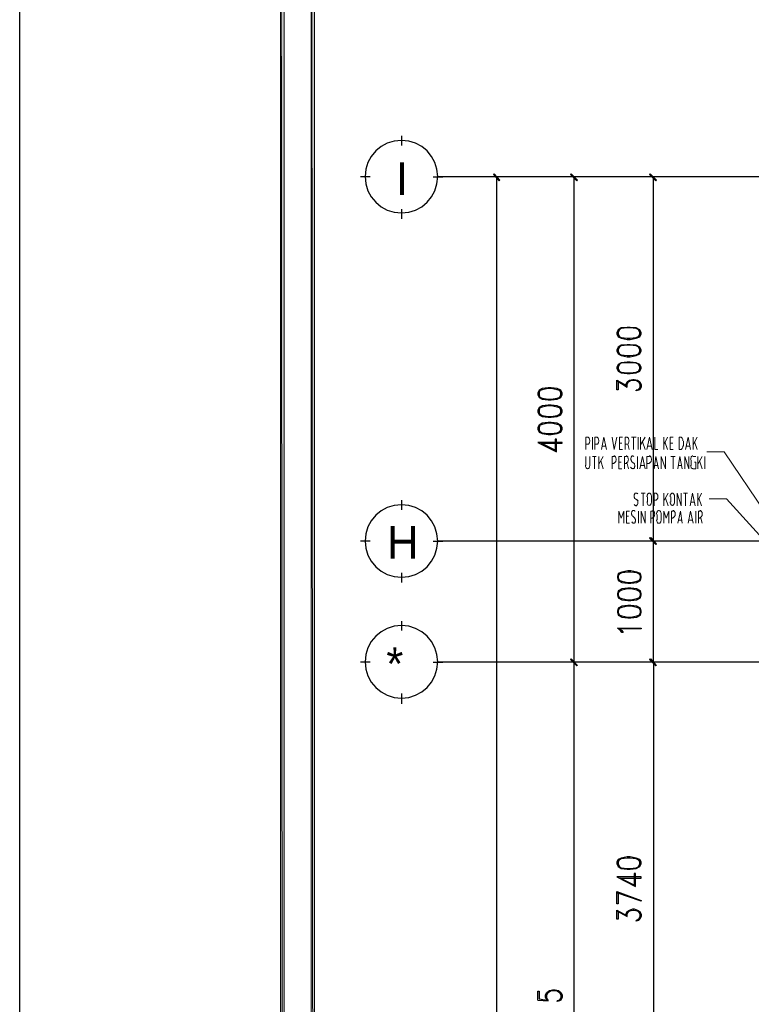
# Model space of a CAD drawing. Header units: millimetres. Extents: x 0 to 420, y 0 to 297.
# Tile 4 of 88: x 0 to 48, y 163 to 228. Entities that reach past the tile are written whole.
import ezdxf

# ---------------------------------------------------------------- set-up
doc = ezdxf.new("R2010")
doc.units = ezdxf.units.MM
for name, color, linetype in [('FILL_000000', 7, 'Continuous'), ('LINE_000000', 7, 'Continuous'), ('TEXT', 7, 'Continuous')]:
    doc.layers.add(name, color=color, linetype=linetype)

msp = doc.modelspace()

# ---------------------------------------------------------------- hatches: boundary and pattern name
at = {"layer": 'FILL_000000'}
h = msp.add_hatch(color=7, dxfattribs=at)
h.dxf.hatch_style = 1
h.paths.add_polyline_path([(17.653, 288.84), (17.399, 289.052), (17.653, 8.086), (17.653, 288.84)])
h = msp.add_hatch(color=7, dxfattribs=at)
h.dxf.hatch_style = 1
h.paths.add_polyline_path([(17.399, 289.052), (17.653, 8.086), (17.399, 7.874), (17.399, 289.052)])
h = msp.add_hatch(color=7, dxfattribs=at)
h.dxf.hatch_style = 1
h.paths.add_polyline_path([(19.643, 286.808), (19.431, 287.062), (19.643, 10.118), (19.643, 286.808)])
h = msp.add_hatch(color=7, dxfattribs=at)
h.dxf.hatch_style = 1
h.paths.add_polyline_path([(19.431, 287.062), (19.643, 10.118), (19.431, 9.864), (19.431, 287.062)])
h = msp.add_hatch(color=7, dxfattribs=at)
h.dxf.hatch_style = 1
h.paths.add_polyline_path([(31.877, 217.001), (31.454, 217.382), (31.496, 217.424), (31.877, 217.001)])
h = msp.add_hatch(color=7, dxfattribs=at)
h.dxf.hatch_style = 1
h.paths.add_polyline_path([(31.835, 216.958), (31.877, 217.001), (31.454, 217.382), (31.835, 216.958)])
h = msp.add_hatch(color=7, dxfattribs=at)
h.dxf.hatch_style = 1
h.paths.add_polyline_path([(36.999, 217.001), (36.534, 217.382), (36.576, 217.424), (36.999, 217.001)])
h = msp.add_hatch(color=7, dxfattribs=at)
h.dxf.hatch_style = 1
h.paths.add_polyline_path([(36.957, 216.958), (36.999, 217.001), (36.534, 217.382), (36.957, 216.958)])
h = msp.add_hatch(color=7, dxfattribs=at)
h.dxf.hatch_style = 1
h.paths.add_polyline_path([(42.206, 217.001), (41.741, 217.382), (41.783, 217.424), (42.206, 217.001)])
h = msp.add_hatch(color=7, dxfattribs=at)
h.dxf.hatch_style = 1
h.paths.add_polyline_path([(42.164, 216.958), (42.206, 217.001), (41.741, 217.382), (42.164, 216.958)])
h = msp.add_hatch(color=7, dxfattribs=at)
h.dxf.hatch_style = 1
h.paths.add_polyline_path([(41.783, 193.463), (41.741, 193.421), (42.206, 193.04), (41.783, 193.463)])
h = msp.add_hatch(color=7, dxfattribs=at)
h.dxf.hatch_style = 1
h.paths.add_polyline_path([(41.741, 193.421), (42.206, 193.04), (42.164, 192.998), (41.741, 193.421)])
h = msp.add_hatch(color=7, dxfattribs=at)
h.dxf.hatch_style = 1
h.paths.add_polyline_path([(42.206, 193.04), (41.783, 193.421), (41.825, 193.463), (42.206, 193.04)])
h = msp.add_hatch(color=7, dxfattribs=at)
h.dxf.hatch_style = 1
h.paths.add_polyline_path([(42.164, 192.998), (42.206, 193.04), (41.783, 193.421), (42.164, 192.998)])
h = msp.add_hatch(color=7, dxfattribs=at)
h.dxf.hatch_style = 1
h.paths.add_polyline_path([(36.576, 185.462), (36.534, 185.42), (36.999, 185.039), (36.576, 185.462)])
h = msp.add_hatch(color=7, dxfattribs=at)
h.dxf.hatch_style = 1
h.paths.add_polyline_path([(36.999, 185.039), (36.534, 185.42), (36.576, 185.462), (36.999, 185.039)])
h = msp.add_hatch(color=7, dxfattribs=at)
h.dxf.hatch_style = 1
h.paths.add_polyline_path([(36.534, 185.42), (36.999, 185.039), (36.957, 184.997), (36.534, 185.42)])
h = msp.add_hatch(color=7, dxfattribs=at)
h.dxf.hatch_style = 1
h.paths.add_polyline_path([(36.957, 184.997), (36.999, 185.039), (36.534, 185.42), (36.957, 184.997)])
h = msp.add_hatch(color=7, dxfattribs=at)
h.dxf.hatch_style = 1
h.paths.add_polyline_path([(42.206, 185.039), (41.741, 185.42), (41.783, 185.462), (42.206, 185.039)])
h = msp.add_hatch(color=7, dxfattribs=at)
h.dxf.hatch_style = 1
h.paths.add_polyline_path([(42.164, 184.997), (42.206, 185.039), (41.741, 185.42), (42.164, 184.997)])
h = msp.add_hatch(color=7, dxfattribs=at)
h.dxf.hatch_style = 1
h.paths.add_polyline_path([(41.825, 185.462), (41.783, 185.42), (42.206, 185.039), (41.825, 185.462)])
h = msp.add_hatch(color=7, dxfattribs=at)
h.dxf.hatch_style = 1
h.paths.add_polyline_path([(41.783, 185.42), (42.206, 185.039), (42.164, 184.997), (41.783, 185.42)])

# ---------------------------------------------------------------- linework, layer by layer
at = {"layer": 'LINE_000000', "lineweight": 25}
for p, q in [((25.4, 219.287), (25.4, 219.922)), ((23.326, 217.212), (22.691, 217.212)), ((27.474, 217.212), (28.109, 217.212)), ((129.413, 217.212), (27.813, 217.212)), ((35.348, 217.212), (31.073, 217.212)), ((31.665, 89.366), (31.665, 217.212)), ((40.598, 217.212), (36.153, 217.212)), ((36.745, 217.212), (36.745, 185.251)), ((47.879, 217.212), (41.36, 217.212)), ((41.995, 193.209), (41.995, 217.212)), ((25.4, 214.461), (25.4, 215.096)), ((39.582, 203.793), (40.259, 203.369)), ((41.106, 203.327), (40.936, 203.158)), ((25.4, 195.284), (25.4, 195.919)), ((23.326, 193.209), (22.691, 193.209)), ((27.474, 193.209), (28.109, 193.209)), ((120.735, 193.209), (27.813, 193.209)), ((47.879, 193.209), (41.36, 193.209)), ((47.921, 193.209), (41.402, 193.209)), ((41.995, 185.251), (41.995, 193.209)), ((25.4, 190.5), (25.4, 191.135)), ((25.4, 187.325), (25.4, 187.96)), ((23.326, 185.251), (22.691, 185.251)), ((27.474, 185.251), (28.109, 185.251)), ((125.688, 185.251), (27.813, 185.251)), ((40.598, 185.251), (36.153, 185.251)), ((40.598, 185.251), (36.153, 185.251)), ((36.745, 185.251), (36.745, 137.88)), ((47.921, 185.251), (41.36, 185.251)), ((47.921, 185.251), (41.402, 185.251)), ((41.995, 185.251), (41.995, 155.363)), ((25.4, 182.499), (25.4, 183.176)), ((39.582, 168.868), (40.259, 168.487)), ((41.106, 168.402), (40.936, 168.233)), ((34.375, 162.983), (35.052, 162.941)), ((35.899, 163.11), (35.729, 162.941))]:
    msp.add_line(p, q, dxfattribs=at)
at = {"layer": 'LINE_000000', "lineweight": 13}
for p, q in [((37.973, 199.263), (37.973, 200.067)), ((40.555, 200.067), (40.852, 200.067)), ((40.682, 199.263), (40.682, 200.067)), ((40.979, 199.263), (40.979, 200.067)), ((41.148, 199.263), (41.148, 200.067)), ((41.444, 200.067), (41.148, 199.559)), ((42.672, 199.263), (42.672, 200.067)), ((42.926, 200.067), (42.672, 199.559)), ((43.984, 199.475), (43.984, 199.813)), ((44.619, 199.263), (44.619, 200.067)), ((44.873, 200.067), (44.619, 199.559)), ((37.677, 199.602), (37.55, 199.602)), ((38.269, 199.602), (38.142, 199.602)), ((38.862, 199.475), (38.608, 199.475)), ((39.92, 199.686), (39.751, 199.686)), ((40.259, 199.602), (40.132, 199.602)), ((40.301, 199.602), (40.386, 199.263)), ((41.275, 199.771), (41.444, 199.263)), ((41.868, 199.475), (41.656, 199.475)), ((42.757, 199.771), (42.926, 199.263)), ((43.265, 199.686), (43.095, 199.686)), ((43.688, 199.263), (43.815, 199.263)), ((44.408, 199.475), (44.196, 199.475)), ((44.704, 199.771), (44.873, 199.263)), ((37.55, 198.797), (37.55, 198.205)), ((37.804, 198.205), (37.804, 198.797)), ((37.973, 198.797), (38.227, 198.797)), ((38.1, 197.993), (38.1, 198.797)), ((38.396, 197.993), (38.396, 198.797)), ((38.693, 198.797), (38.396, 198.289)), ((38.523, 198.501), (38.693, 197.993)), ((40.936, 197.993), (40.936, 198.797)), ((43.138, 198.797), (43.434, 198.797)), ((43.307, 197.993), (43.307, 198.797)), ((44.492, 198.205), (44.492, 198.586)), ((44.619, 198.797), (44.789, 198.797)), ((44.916, 197.993), (44.916, 198.797)), ((45.212, 198.797), (44.916, 198.289)), ((45.043, 198.501), (45.212, 197.993)), ((45.381, 197.993), (45.381, 198.797)), ((39.412, 198.332), (39.285, 198.332)), ((39.878, 198.416), (39.709, 198.416)), ((40.217, 198.332), (40.09, 198.332)), ((40.259, 198.332), (40.344, 197.993)), ((40.555, 198.459), (40.725, 198.332)), ((41.402, 198.205), (41.148, 198.205)), ((41.741, 198.332), (41.571, 198.332)), ((42.291, 198.205), (42.079, 198.205)), ((43.857, 198.205), (43.646, 198.205)), ((40.809, 196.003), (40.979, 195.876)), ((41.19, 196.384), (41.444, 196.384)), ((41.317, 195.538), (41.317, 196.384)), ((41.614, 195.792), (41.614, 196.13)), ((41.868, 196.13), (41.868, 195.792)), ((42.164, 195.919), (42.037, 195.919)), ((42.672, 195.538), (42.672, 196.384)), ((42.968, 196.384), (42.672, 195.876)), ((42.799, 196.046), (42.968, 195.538)), ((43.138, 195.792), (43.138, 196.13)), ((43.392, 196.13), (43.392, 195.792)), ((43.984, 196.384), (44.238, 196.384)), ((44.111, 195.538), (44.111, 196.384)), ((44.916, 195.538), (44.916, 196.384)), ((45.17, 196.384), (44.916, 195.876)), ((45, 196.046), (45.17, 195.538)), ((44.704, 195.792), (44.45, 195.792)), ((40.344, 194.86), (40.217, 194.86)), ((40.64, 194.86), (40.767, 194.733)), ((41.021, 194.395), (41.021, 195.199)), ((41.952, 194.733), (41.825, 194.733)), ((42.249, 194.606), (42.249, 194.987)), ((42.503, 194.987), (42.503, 194.606)), ((43.307, 194.733), (43.18, 194.733)), ((43.857, 194.606), (43.646, 194.606)), ((44.577, 194.606), (44.365, 194.606)), ((44.789, 194.395), (44.789, 195.199)), ((45.085, 194.733), (44.958, 194.733)), ((45.127, 194.733), (45.212, 194.395))]:
    msp.add_line(p, q, dxfattribs=at)
at = {"layer": 'LINE_000000', "lineweight": 25}
for points in [[(0.212, 0), (0.212, 296.926), (420.158, 296.926), (420.158, 0), (0.212, 0)], [(27.771, 217.233), (27.722, 217.716), (27.583, 218.165), (27.362, 218.571), (27.07, 218.925), (26.716, 219.217), (26.31, 219.437), (25.861, 219.577), (25.379, 219.625), (24.897, 219.577), (24.448, 219.437), (24.042, 219.217), (23.688, 218.925), (23.396, 218.571), (23.175, 218.165), (23.036, 217.716), (22.987, 217.233), (23.036, 216.751), (23.175, 216.302), (23.396, 215.896), (23.688, 215.542), (24.042, 215.25), (24.448, 215.03), (24.897, 214.89), (25.379, 214.842), (25.861, 214.89), (26.31, 215.03), (26.716, 215.25), (27.07, 215.542), (27.362, 215.896), (27.583, 216.302), (27.722, 216.751), (27.771, 217.233)], [(39.582, 206.883), (39.666, 206.671), (39.878, 206.587), (40.259, 206.502), (40.471, 206.502), (40.852, 206.587), (41.106, 206.671), (41.19, 206.883), (41.19, 206.968), (41.106, 207.137), (40.852, 207.264), (40.471, 207.306), (40.259, 207.306), (39.878, 207.264), (39.666, 207.137), (39.582, 206.968), (39.582, 206.883)], [(39.582, 205.74), (39.666, 205.571), (39.878, 205.444), (40.259, 205.359), (40.471, 205.359), (40.852, 205.444), (41.106, 205.571), (41.19, 205.74), (41.19, 205.825), (41.106, 205.994), (40.852, 206.121), (40.471, 206.163), (40.259, 206.163), (39.878, 206.121), (39.666, 205.994), (39.582, 205.825), (39.582, 205.74)], [(39.582, 204.597), (39.666, 204.428), (39.878, 204.301), (40.259, 204.258), (40.471, 204.258), (40.852, 204.301), (41.106, 204.428), (41.19, 204.597), (41.19, 204.682), (41.106, 204.851), (40.852, 204.978), (40.471, 205.02), (40.259, 205.02), (39.878, 204.978), (39.666, 204.851), (39.582, 204.682), (39.582, 204.597)], [(34.375, 202.861), (34.459, 202.692), (34.671, 202.565), (35.052, 202.523), (35.264, 202.523), (35.645, 202.565), (35.899, 202.692), (35.983, 202.861), (35.983, 202.988), (35.899, 203.158), (35.645, 203.285), (35.264, 203.327), (35.052, 203.327), (34.671, 203.285), (34.459, 203.158), (34.375, 202.988), (34.375, 202.861)], [(34.375, 201.718), (34.459, 201.549), (34.671, 201.422), (35.052, 201.38), (35.264, 201.38), (35.645, 201.422), (35.899, 201.549), (35.983, 201.718), (35.983, 201.845), (35.899, 202.015), (35.645, 202.142), (35.264, 202.184), (35.052, 202.184), (34.671, 202.142), (34.459, 202.015), (34.375, 201.845), (34.375, 201.718)], [(34.375, 200.575), (34.459, 200.406), (34.671, 200.321), (35.052, 200.237), (35.264, 200.237), (35.645, 200.321), (35.899, 200.406), (35.983, 200.575), (35.983, 200.702), (35.899, 200.872), (35.645, 200.999), (35.264, 201.041), (35.052, 201.041), (34.671, 200.999), (34.459, 200.872), (34.375, 200.702), (34.375, 200.575)], [(27.771, 193.23), (27.722, 193.713), (27.583, 194.162), (27.362, 194.568), (27.07, 194.922), (26.716, 195.214), (26.31, 195.434), (25.861, 195.574), (25.379, 195.622), (24.897, 195.574), (24.448, 195.434), (24.042, 195.214), (23.688, 194.922), (23.396, 194.568), (23.175, 194.162), (23.036, 193.713), (22.987, 193.23), (23.036, 192.748), (23.175, 192.299), (23.396, 191.893), (23.688, 191.539), (24.042, 191.247), (24.448, 191.027), (24.897, 190.887), (25.379, 190.839), (25.861, 190.887), (26.31, 191.027), (26.716, 191.247), (27.07, 191.539), (27.362, 191.893), (27.583, 192.299), (27.722, 192.748), (27.771, 193.23)], [(39.624, 190.796), (39.666, 190.627), (39.92, 190.5), (40.301, 190.458), (40.513, 190.458), (40.894, 190.5), (41.148, 190.627), (41.19, 190.796), (41.19, 190.923), (41.148, 191.093), (40.894, 191.177), (40.513, 191.262), (40.301, 191.262), (39.92, 191.177), (39.666, 191.093), (39.624, 190.923), (39.624, 190.796)], [(39.624, 189.653), (39.666, 189.484), (39.92, 189.357), (40.301, 189.315), (40.513, 189.315), (40.894, 189.357), (41.148, 189.484), (41.19, 189.653), (41.19, 189.78), (41.148, 189.95), (40.894, 190.077), (40.513, 190.119), (40.301, 190.119), (39.92, 190.077), (39.666, 189.95), (39.624, 189.78), (39.624, 189.653)], [(39.624, 188.51), (39.666, 188.341), (39.92, 188.214), (40.301, 188.172), (40.513, 188.172), (40.894, 188.214), (41.148, 188.341), (41.19, 188.51), (41.19, 188.637), (41.148, 188.807), (40.894, 188.934), (40.513, 188.976), (40.301, 188.976), (39.92, 188.934), (39.666, 188.807), (39.624, 188.637), (39.624, 188.51)], [(27.771, 185.272), (27.722, 185.754), (27.583, 186.203), (27.362, 186.609), (27.07, 186.963), (26.716, 187.255), (26.31, 187.476), (25.861, 187.615), (25.379, 187.664), (24.897, 187.615), (24.448, 187.476), (24.042, 187.255), (23.688, 186.963), (23.396, 186.609), (23.175, 186.203), (23.036, 185.754), (22.987, 185.272), (23.036, 184.79), (23.175, 184.341), (23.396, 183.935), (23.688, 183.581), (24.042, 183.288), (24.448, 183.068), (24.897, 182.929), (25.379, 182.88), (25.861, 182.929), (26.31, 183.068), (26.716, 183.288), (27.07, 183.581), (27.362, 183.935), (27.583, 184.341), (27.722, 184.79), (27.771, 185.272)], [(41.19, 187.494), (41.19, 187.452), (39.751, 187.452), (39.92, 187.325), (40.005, 187.198), (39.92, 187.198), (39.836, 187.325), (39.624, 187.494), (41.19, 187.494)], [(39.582, 171.958), (39.666, 171.789), (39.878, 171.662), (40.259, 171.619), (40.471, 171.619), (40.852, 171.662), (41.106, 171.789), (41.19, 171.958), (41.19, 172.085), (41.106, 172.254), (40.852, 172.339), (40.471, 172.424), (40.259, 172.424), (39.878, 172.339), (39.666, 172.254), (39.582, 172.085), (39.582, 171.958)]]:
    msp.add_lwpolyline(points, close=True, dxfattribs=at)
at = {"layer": 'LINE_000000', "lineweight": 0}
for points in [[(17.653, 288.84), (17.399, 289.052), (17.653, 8.086), (17.653, 288.84)], [(17.399, 289.052), (17.653, 8.086), (17.399, 7.874), (17.399, 289.052)], [(19.643, 286.808), (19.431, 287.062), (19.643, 10.118), (19.643, 286.808)], [(19.431, 287.062), (19.643, 10.118), (19.431, 9.864), (19.431, 287.062)], [(31.877, 217.001), (31.454, 217.382), (31.496, 217.424), (31.877, 217.001)], [(31.835, 216.958), (31.877, 217.001), (31.454, 217.382), (31.835, 216.958)], [(36.999, 217.001), (36.534, 217.382), (36.576, 217.424), (36.999, 217.001)], [(36.957, 216.958), (36.999, 217.001), (36.534, 217.382), (36.957, 216.958)], [(42.206, 217.001), (41.741, 217.382), (41.783, 217.424), (42.206, 217.001)], [(42.164, 216.958), (42.206, 217.001), (41.741, 217.382), (42.164, 216.958)], [(41.783, 193.463), (41.741, 193.421), (42.206, 193.04), (41.783, 193.463)], [(41.741, 193.421), (42.206, 193.04), (42.164, 192.998), (41.741, 193.421)], [(42.206, 193.04), (41.783, 193.421), (41.825, 193.463), (42.206, 193.04)], [(42.164, 192.998), (42.206, 193.04), (41.783, 193.421), (42.164, 192.998)], [(36.576, 185.462), (36.534, 185.42), (36.999, 185.039), (36.576, 185.462)], [(36.999, 185.039), (36.534, 185.42), (36.576, 185.462), (36.999, 185.039)], [(36.534, 185.42), (36.999, 185.039), (36.957, 184.997), (36.534, 185.42)], [(36.957, 184.997), (36.999, 185.039), (36.534, 185.42), (36.957, 184.997)], [(42.206, 185.039), (41.741, 185.42), (41.783, 185.462), (42.206, 185.039)], [(42.164, 184.997), (42.206, 185.039), (41.741, 185.42), (42.164, 184.997)], [(41.825, 185.462), (41.783, 185.42), (42.206, 185.039), (41.825, 185.462)], [(41.783, 185.42), (42.206, 185.039), (42.164, 184.997), (41.783, 185.42)]]:
    msp.add_lwpolyline(points, close=True, dxfattribs=at)
at = {"layer": 'LINE_000000', "lineweight": 25}
for points in [[(41.106, 207.095), (40.852, 207.222), (40.471, 207.264), (40.259, 207.264), (39.878, 207.222), (39.666, 207.095)], [(39.751, 207.137), (39.666, 206.968), (39.666, 206.883), (39.751, 206.671)], [(41.021, 206.671), (41.106, 206.883), (41.106, 206.968), (41.021, 207.137)], [(39.666, 206.756), (39.878, 206.629), (40.259, 206.587), (40.471, 206.587), (40.852, 206.629), (41.106, 206.756)], [(41.106, 205.952), (40.852, 206.079), (40.471, 206.121), (40.259, 206.121), (39.878, 206.079), (39.666, 205.952)], [(39.751, 205.994), (39.666, 205.825), (39.666, 205.74), (39.751, 205.571)], [(41.021, 205.571), (41.106, 205.74), (41.106, 205.825), (41.021, 205.994)], [(39.666, 205.613), (39.878, 205.486), (40.259, 205.444), (40.471, 205.444), (40.852, 205.486), (41.106, 205.613)], [(41.106, 204.809), (40.852, 204.936), (40.471, 204.978), (40.259, 204.978), (39.878, 204.936), (39.666, 204.809)], [(39.751, 204.851), (39.666, 204.682), (39.666, 204.597), (39.751, 204.428)], [(39.666, 204.47), (39.878, 204.343), (40.259, 204.301), (40.471, 204.301), (40.852, 204.343), (41.106, 204.47)], [(41.021, 204.428), (41.106, 204.597), (41.106, 204.682), (41.021, 204.851)], [(39.666, 203.793), (39.666, 203.2), (39.582, 203.2), (39.582, 203.835), (40.259, 203.454)], [(40.174, 203.454), (40.174, 203.539), (40.259, 203.708), (40.428, 203.835), (40.64, 203.877), (40.725, 203.877), (40.936, 203.835), (41.106, 203.708), (41.19, 203.539), (41.19, 203.369), (41.106, 203.2), (41.021, 203.158), (40.852, 203.115), (40.852, 203.158)], [(40.259, 203.369), (40.259, 203.539), (40.344, 203.708), (40.555, 203.835)], [(40.259, 203.623), (40.428, 203.793), (40.64, 203.835), (40.725, 203.835), (40.936, 203.793), (41.106, 203.623)], [(40.809, 203.835), (41.021, 203.708), (41.106, 203.539), (41.106, 203.369), (41.021, 203.2), (40.852, 203.158)], [(35.899, 203.115), (35.645, 203.2), (35.264, 203.285), (35.052, 203.285), (34.671, 203.2), (34.459, 203.115)], [(34.502, 203.158), (34.459, 202.988), (34.459, 202.861), (34.502, 202.692)], [(35.814, 202.692), (35.899, 202.861), (35.899, 202.988), (35.814, 203.158)], [(34.459, 202.734), (34.671, 202.65), (35.052, 202.565), (35.264, 202.565), (35.645, 202.65), (35.899, 202.734)], [(35.899, 201.972), (35.645, 202.057), (35.264, 202.142), (35.052, 202.142), (34.671, 202.057), (34.459, 201.972)], [(34.502, 202.015), (34.459, 201.845), (34.459, 201.718), (34.502, 201.549)], [(35.814, 201.549), (35.899, 201.718), (35.899, 201.845), (35.814, 202.015)], [(34.459, 201.634), (34.671, 201.507), (35.052, 201.422), (35.264, 201.422), (35.645, 201.507), (35.899, 201.634)], [(35.899, 200.829), (35.645, 200.914), (35.264, 200.999), (35.052, 200.999), (34.671, 200.914), (34.459, 200.829)], [(34.502, 200.872), (34.459, 200.702), (34.459, 200.575), (34.502, 200.406)], [(34.459, 200.491), (34.671, 200.364), (35.052, 200.321), (35.264, 200.321), (35.645, 200.364), (35.899, 200.491)], [(35.814, 200.406), (35.899, 200.575), (35.899, 200.702), (35.814, 200.872)], [(35.602, 199.178), (34.586, 199.686), (35.983, 199.686), (35.983, 199.729), (34.375, 199.729), (35.602, 199.094), (35.602, 199.94), (35.518, 199.94), (35.518, 199.178)], [(41.148, 191.008), (40.894, 191.135), (40.513, 191.177), (40.301, 191.177), (39.92, 191.135), (39.666, 191.008)], [(39.751, 191.093), (39.666, 190.923), (39.666, 190.796), (39.751, 190.627)], [(41.063, 190.627), (41.148, 190.796), (41.148, 190.923), (41.063, 191.093)], [(39.666, 190.669), (39.92, 190.585), (40.301, 190.5), (40.513, 190.5), (40.894, 190.585), (41.148, 190.669)], [(41.148, 189.865), (40.894, 189.992), (40.513, 190.077), (40.301, 190.077), (39.92, 189.992), (39.666, 189.865)], [(39.751, 189.95), (39.666, 189.78), (39.666, 189.653), (39.751, 189.484)], [(39.666, 189.526), (39.92, 189.442), (40.301, 189.357), (40.513, 189.357), (40.894, 189.442), (41.148, 189.526)], [(41.063, 189.484), (41.148, 189.653), (41.148, 189.78), (41.063, 189.95)], [(41.148, 188.764), (40.894, 188.849), (40.513, 188.934), (40.301, 188.934), (39.92, 188.849), (39.666, 188.764)], [(39.751, 188.807), (39.666, 188.637), (39.666, 188.51), (39.751, 188.341)], [(41.063, 188.341), (41.148, 188.51), (41.148, 188.637), (41.063, 188.807)], [(39.666, 188.383), (39.92, 188.299), (40.301, 188.214), (40.513, 188.214), (40.894, 188.299), (41.148, 188.383)], [(41.106, 172.17), (40.852, 172.297), (40.471, 172.339), (40.259, 172.339), (39.878, 172.297), (39.666, 172.17)], [(39.751, 172.254), (39.666, 172.085), (39.666, 171.958), (39.751, 171.789)], [(41.021, 171.789), (41.106, 171.958), (41.106, 172.085), (41.021, 172.254)], [(40.809, 170.519), (39.793, 171.027), (41.19, 171.027), (41.19, 171.111), (39.582, 171.111), (40.809, 170.476), (40.809, 171.323), (40.725, 171.323), (40.725, 170.519)], [(39.666, 171.831), (39.878, 171.704), (40.259, 171.662), (40.471, 171.662), (40.852, 171.704), (41.106, 171.831)], [(39.666, 170.053), (39.666, 169.333), (39.582, 169.333), (39.582, 170.138), (41.19, 169.545), (41.19, 169.503), (39.582, 170.053)], [(39.666, 168.868), (39.666, 168.317), (39.582, 168.317), (39.582, 168.91), (40.259, 168.529)], [(40.174, 168.529), (40.174, 168.656), (40.259, 168.825), (40.428, 168.91), (40.64, 168.995), (40.725, 168.995), (40.936, 168.91), (41.106, 168.825), (41.19, 168.656), (41.19, 168.487), (41.106, 168.317), (41.021, 168.233), (40.852, 168.19), (40.852, 168.233)], [(40.259, 168.487), (40.259, 168.656), (40.344, 168.825), (40.555, 168.91)], [(40.259, 168.698), (40.428, 168.868), (40.64, 168.91), (40.725, 168.91), (40.936, 168.868), (41.106, 168.698)], [(40.809, 168.91), (41.021, 168.825), (41.106, 168.656), (41.106, 168.487), (41.021, 168.317), (40.852, 168.233)], [(34.375, 162.983), (34.375, 163.576), (34.459, 163.576), (34.459, 163.068), (34.967, 162.983), (34.883, 163.153), (34.883, 163.322), (34.967, 163.491), (35.137, 163.618), (35.348, 163.661), (35.518, 163.661), (35.729, 163.618), (35.899, 163.491), (35.983, 163.322), (35.983, 163.153), (35.899, 162.983), (35.814, 162.941), (35.645, 162.899), (35.645, 162.941)], [(35.052, 162.941), (35.052, 162.983), (34.967, 163.11), (34.967, 163.322), (35.052, 163.491), (35.264, 163.618)], [(34.967, 163.407), (35.137, 163.576), (35.348, 163.618), (35.518, 163.618), (35.729, 163.576), (35.899, 163.407)], [(35.602, 163.618), (35.814, 163.491), (35.899, 163.322), (35.899, 163.153), (35.814, 162.983), (35.645, 162.941)]]:
    msp.add_lwpolyline(points, dxfattribs=at)
at = {"layer": 'LINE_000000', "lineweight": 13}
for points in [[(37.55, 199.263), (37.55, 200.067), (37.677, 200.067)], [(37.655, 199.602), (37.685, 199.606), (37.713, 199.62), (37.738, 199.641), (37.76, 199.67), (37.778, 199.704), (37.792, 199.744), (37.801, 199.788), (37.804, 199.834), (37.801, 199.881), (37.792, 199.925), (37.778, 199.965), (37.76, 199.999), (37.738, 200.028), (37.713, 200.049), (37.685, 200.063), (37.655, 200.067)], [(38.142, 199.263), (38.142, 200.067), (38.269, 200.067)], [(38.248, 199.602), (38.278, 199.606), (38.306, 199.62), (38.331, 199.641), (38.353, 199.67), (38.371, 199.704), (38.385, 199.744), (38.393, 199.788), (38.396, 199.834), (38.393, 199.881), (38.385, 199.925), (38.371, 199.965), (38.353, 199.999), (38.331, 200.028), (38.306, 200.049), (38.278, 200.063), (38.248, 200.067)], [(38.566, 199.263), (38.735, 200.067), (38.904, 199.263)], [(39.285, 200.067), (39.412, 199.263), (39.582, 200.067)], [(39.963, 199.263), (39.751, 199.263), (39.751, 200.067), (39.963, 200.067)], [(40.132, 199.263), (40.132, 200.067), (40.259, 200.067)], [(40.238, 199.602), (40.268, 199.606), (40.296, 199.62), (40.321, 199.641), (40.343, 199.67), (40.361, 199.704), (40.374, 199.744), (40.383, 199.788), (40.386, 199.834), (40.383, 199.881), (40.374, 199.925), (40.361, 199.965), (40.343, 199.999), (40.321, 200.028), (40.296, 200.049), (40.268, 200.063), (40.238, 200.067)], [(41.571, 199.263), (41.741, 200.067), (41.91, 199.263)], [(42.079, 200.067), (42.079, 199.263), (42.291, 199.263)], [(43.307, 199.263), (43.095, 199.263), (43.095, 200.067), (43.307, 200.067)], [(43.815, 200.067), (43.688, 200.067), (43.688, 199.263)], [(43.942, 199.834), (43.939, 199.881), (43.93, 199.925), (43.917, 199.965), (43.899, 199.999), (43.877, 200.028), (43.852, 200.049), (43.824, 200.063), (43.794, 200.067)], [(44.111, 199.263), (44.281, 200.067), (44.45, 199.263)], [(43.794, 199.263), (43.824, 199.268), (43.852, 199.281), (43.877, 199.303), (43.899, 199.331), (43.917, 199.366), (43.93, 199.405), (43.939, 199.449), (43.942, 199.496)], [(39.285, 197.993), (39.285, 198.797), (39.412, 198.797)], [(39.391, 198.374), (39.421, 198.379), (39.449, 198.392), (39.474, 198.414), (39.496, 198.442), (39.514, 198.477), (39.528, 198.516), (39.536, 198.56), (39.539, 198.607), (39.536, 198.654), (39.528, 198.697), (39.514, 198.737), (39.496, 198.771), (39.474, 198.8), (39.449, 198.821), (39.421, 198.835), (39.391, 198.84)], [(39.92, 197.993), (39.709, 197.993), (39.709, 198.797), (39.92, 198.797)], [(40.09, 197.993), (40.09, 198.797), (40.217, 198.797)], [(40.196, 198.374), (40.225, 198.379), (40.253, 198.392), (40.278, 198.414), (40.3, 198.442), (40.318, 198.477), (40.332, 198.516), (40.341, 198.56), (40.344, 198.607), (40.341, 198.654), (40.332, 198.697), (40.318, 198.737), (40.3, 198.771), (40.278, 198.8), (40.253, 198.821), (40.225, 198.835), (40.196, 198.84)], [(40.618, 198.84), (40.6, 198.837), (40.583, 198.829), (40.567, 198.816), (40.553, 198.798), (40.54, 198.777), (40.53, 198.752), (40.522, 198.724), (40.516, 198.693), (40.513, 198.661), (40.514, 198.629), (40.517, 198.598), (40.523, 198.569), (40.531, 198.542), (40.542, 198.517), (40.556, 198.496), (40.571, 198.479)], [(40.712, 198.795), (40.696, 198.805), (40.68, 198.814), (40.664, 198.821), (40.647, 198.828), (40.63, 198.833), (40.614, 198.836), (40.597, 198.839), (40.58, 198.84)], [(41.106, 197.993), (41.275, 198.797), (41.444, 197.993)], [(41.571, 197.993), (41.571, 198.797), (41.741, 198.797)], [(41.72, 198.374), (41.749, 198.379), (41.777, 198.392), (41.802, 198.414), (41.824, 198.442), (41.842, 198.477), (41.856, 198.516), (41.865, 198.56), (41.868, 198.607), (41.865, 198.654), (41.856, 198.697), (41.842, 198.737), (41.824, 198.771), (41.802, 198.8), (41.777, 198.821), (41.749, 198.835), (41.72, 198.84)], [(42.037, 197.993), (42.164, 198.797), (42.333, 197.993)], [(42.503, 197.993), (42.503, 198.797), (42.799, 197.993), (42.799, 198.797)], [(43.603, 197.993), (43.73, 198.797), (43.9, 197.993)], [(44.069, 197.993), (44.069, 198.797), (44.323, 197.993), (44.323, 198.797)], [(44.598, 198.84), (44.568, 198.835), (44.541, 198.821), (44.515, 198.8), (44.493, 198.771), (44.475, 198.737), (44.462, 198.697), (44.453, 198.654), (44.45, 198.607)], [(37.507, 198.226), (37.51, 198.179), (37.519, 198.135), (37.533, 198.096), (37.551, 198.061), (37.573, 198.033), (37.598, 198.011), (37.626, 197.998), (37.655, 197.993), (37.685, 197.998), (37.713, 198.011), (37.738, 198.033), (37.76, 198.061), (37.778, 198.096), (37.792, 198.135), (37.801, 198.179), (37.804, 198.226)], [(40.481, 198.086), (40.5, 198.066), (40.52, 198.049), (40.54, 198.033), (40.561, 198.02), (40.582, 198.01), (40.604, 198.002), (40.626, 197.996), (40.648, 197.993)], [(40.662, 197.993), (40.68, 197.996), (40.697, 198.004), (40.713, 198.017), (40.727, 198.034), (40.74, 198.056), (40.75, 198.081), (40.759, 198.109), (40.764, 198.14), (40.767, 198.172), (40.766, 198.204), (40.763, 198.234), (40.757, 198.264), (40.749, 198.291), (40.738, 198.315), (40.724, 198.336), (40.709, 198.353)], [(44.45, 198.226), (44.453, 198.179), (44.462, 198.135), (44.475, 198.096), (44.493, 198.061), (44.515, 198.033), (44.541, 198.011), (44.568, 197.998), (44.598, 197.993)], [(44.704, 198.416), (44.789, 198.416), (44.789, 197.993), (44.619, 197.993)], [(40.83, 196.384), (40.812, 196.381), (40.795, 196.373), (40.779, 196.36), (40.765, 196.343), (40.752, 196.322), (40.741, 196.297), (40.733, 196.269), (40.728, 196.238), (40.725, 196.206), (40.725, 196.174), (40.729, 196.143), (40.735, 196.114), (40.743, 196.086), (40.754, 196.062), (40.767, 196.041), (40.783, 196.024)], [(40.966, 196.339), (40.95, 196.349), (40.934, 196.358), (40.918, 196.366), (40.901, 196.372), (40.884, 196.377), (40.868, 196.381), (40.851, 196.383), (40.834, 196.384)], [(40.873, 195.58), (40.891, 195.583), (40.908, 195.591), (40.924, 195.604), (40.939, 195.621), (40.951, 195.643), (40.962, 195.668), (40.97, 195.696), (40.976, 195.727), (40.978, 195.759), (40.978, 195.791), (40.975, 195.821), (40.969, 195.851), (40.96, 195.878), (40.949, 195.902), (40.936, 195.923), (40.921, 195.94)], [(41.868, 196.151), (41.865, 196.198), (41.856, 196.242), (41.842, 196.282), (41.824, 196.316), (41.802, 196.345), (41.777, 196.366), (41.749, 196.38), (41.72, 196.384), (41.69, 196.38), (41.662, 196.366), (41.637, 196.345), (41.615, 196.316), (41.597, 196.282), (41.583, 196.242), (41.574, 196.198), (41.571, 196.151)], [(42.037, 195.538), (42.037, 196.384), (42.164, 196.384)], [(42.143, 195.919), (42.173, 195.923), (42.201, 195.937), (42.226, 195.958), (42.248, 195.987), (42.266, 196.021), (42.279, 196.061), (42.288, 196.105), (42.291, 196.151), (42.288, 196.198), (42.279, 196.242), (42.266, 196.282), (42.248, 196.316), (42.226, 196.345), (42.201, 196.366), (42.173, 196.38), (42.143, 196.384)], [(43.392, 196.151), (43.389, 196.198), (43.38, 196.242), (43.366, 196.282), (43.348, 196.316), (43.326, 196.345), (43.301, 196.366), (43.273, 196.38), (43.244, 196.384), (43.214, 196.38), (43.186, 196.366), (43.161, 196.345), (43.139, 196.316), (43.121, 196.282), (43.107, 196.242), (43.098, 196.198), (43.095, 196.151)], [(43.561, 195.538), (43.561, 196.384), (43.815, 195.538), (43.815, 196.384)], [(44.408, 195.538), (44.577, 196.384), (44.746, 195.538)], [(40.735, 195.631), (40.754, 195.611), (40.774, 195.593), (40.794, 195.578), (40.815, 195.565), (40.836, 195.554), (40.858, 195.546), (40.88, 195.541), (40.902, 195.538)], [(41.571, 195.813), (41.574, 195.766), (41.583, 195.722), (41.597, 195.683), (41.615, 195.648), (41.637, 195.62), (41.662, 195.598), (41.69, 195.585), (41.72, 195.58), (41.749, 195.585), (41.777, 195.598), (41.802, 195.62), (41.824, 195.648), (41.842, 195.683), (41.856, 195.722), (41.865, 195.766), (41.868, 195.813)], [(43.095, 195.813), (43.098, 195.766), (43.107, 195.722), (43.121, 195.683), (43.139, 195.648), (43.161, 195.62), (43.186, 195.598), (43.214, 195.585), (43.244, 195.58), (43.273, 195.585), (43.301, 195.598), (43.326, 195.62), (43.348, 195.648), (43.366, 195.683), (43.38, 195.722), (43.389, 195.766), (43.392, 195.813)], [(39.709, 194.395), (39.709, 195.199), (39.878, 194.733), (40.047, 195.199), (40.047, 194.395)], [(40.428, 194.395), (40.217, 194.395), (40.217, 195.199), (40.428, 195.199)], [(40.661, 195.241), (40.643, 195.238), (40.626, 195.23), (40.61, 195.217), (40.595, 195.2), (40.583, 195.179), (40.572, 195.154), (40.564, 195.126), (40.558, 195.095), (40.556, 195.063), (40.556, 195.031), (40.559, 195), (40.565, 194.971), (40.574, 194.943), (40.585, 194.919), (40.598, 194.898), (40.613, 194.881)], [(40.797, 195.196), (40.781, 195.206), (40.765, 195.215), (40.748, 195.223), (40.732, 195.229), (40.715, 195.234), (40.698, 195.238), (40.681, 195.24), (40.664, 195.241)], [(40.704, 194.395), (40.722, 194.398), (40.739, 194.406), (40.755, 194.419), (40.769, 194.436), (40.782, 194.457), (40.793, 194.482), (40.801, 194.51), (40.807, 194.541), (40.809, 194.573), (40.809, 194.605), (40.806, 194.636), (40.8, 194.665), (40.791, 194.693), (40.78, 194.717), (40.767, 194.738), (40.751, 194.755)], [(41.19, 194.395), (41.19, 195.199), (41.444, 194.395), (41.444, 195.199)], [(41.825, 194.395), (41.825, 195.199), (41.952, 195.199)], [(41.931, 194.776), (41.961, 194.78), (41.989, 194.794), (42.014, 194.815), (42.036, 194.844), (42.054, 194.878), (42.068, 194.918), (42.076, 194.962), (42.079, 195.008), (42.076, 195.055), (42.068, 195.099), (42.054, 195.139), (42.036, 195.173), (42.014, 195.202), (41.989, 195.223), (41.961, 195.237), (41.931, 195.241)], [(42.503, 195.008), (42.5, 195.055), (42.491, 195.099), (42.477, 195.139), (42.459, 195.173), (42.437, 195.202), (42.412, 195.223), (42.384, 195.237), (42.355, 195.241), (42.325, 195.237), (42.297, 195.223), (42.272, 195.202), (42.25, 195.173), (42.232, 195.139), (42.218, 195.099), (42.209, 195.055), (42.206, 195.008)], [(42.206, 194.628), (42.209, 194.581), (42.218, 194.537), (42.232, 194.497), (42.25, 194.463), (42.272, 194.434), (42.297, 194.413), (42.325, 194.399), (42.355, 194.395), (42.384, 194.399), (42.412, 194.413), (42.437, 194.434), (42.459, 194.463), (42.477, 194.497), (42.491, 194.537), (42.5, 194.581), (42.503, 194.628)], [(42.672, 194.395), (42.672, 195.199), (42.841, 194.733), (43.011, 195.199), (43.011, 194.395)], [(43.18, 194.395), (43.18, 195.199), (43.307, 195.199)], [(43.286, 194.776), (43.316, 194.78), (43.344, 194.794), (43.369, 194.815), (43.391, 194.844), (43.409, 194.878), (43.422, 194.918), (43.431, 194.962), (43.434, 195.008), (43.431, 195.055), (43.422, 195.099), (43.409, 195.139), (43.391, 195.173), (43.369, 195.202), (43.344, 195.223), (43.316, 195.237), (43.286, 195.241)], [(43.603, 194.395), (43.773, 195.199), (43.9, 194.395)], [(44.281, 194.395), (44.45, 195.199), (44.619, 194.395)], [(44.958, 194.395), (44.958, 195.199), (45.085, 195.199)], [(45.064, 194.776), (45.094, 194.78), (45.122, 194.794), (45.147, 194.815), (45.169, 194.844), (45.187, 194.878), (45.2, 194.918), (45.209, 194.962), (45.212, 195.008), (45.209, 195.055), (45.2, 195.099), (45.187, 195.139), (45.169, 195.173), (45.147, 195.202), (45.122, 195.223), (45.094, 195.237), (45.064, 195.241)], [(40.566, 194.488), (40.585, 194.468), (40.604, 194.45), (40.625, 194.435), (40.645, 194.422), (40.667, 194.411), (40.689, 194.403), (40.711, 194.398), (40.733, 194.395)]]:
    msp.add_lwpolyline(points, dxfattribs=at)
at = {"layer": 'LINE_000000', "lineweight": 9}
for points in [[(45.508, 199.094), (46.651, 199.094), (49.361, 195.114)], [(45.678, 196.003), (46.821, 196.003), (50.292, 192.193)]]:
    msp.add_lwpolyline(points, dxfattribs=at)

# ---------------------------------------------------------------- texts
at = {"layer": 'TEXT'}
for s, p in [('I', (25.019, 216.027)), ('H', (24.426, 192.066)), ('*', (24.384, 184.065))]:
    msp.add_text(s, height=2.156, dxfattribs=at).set_placement(p)

doc.saveas('drawing.dxf')
